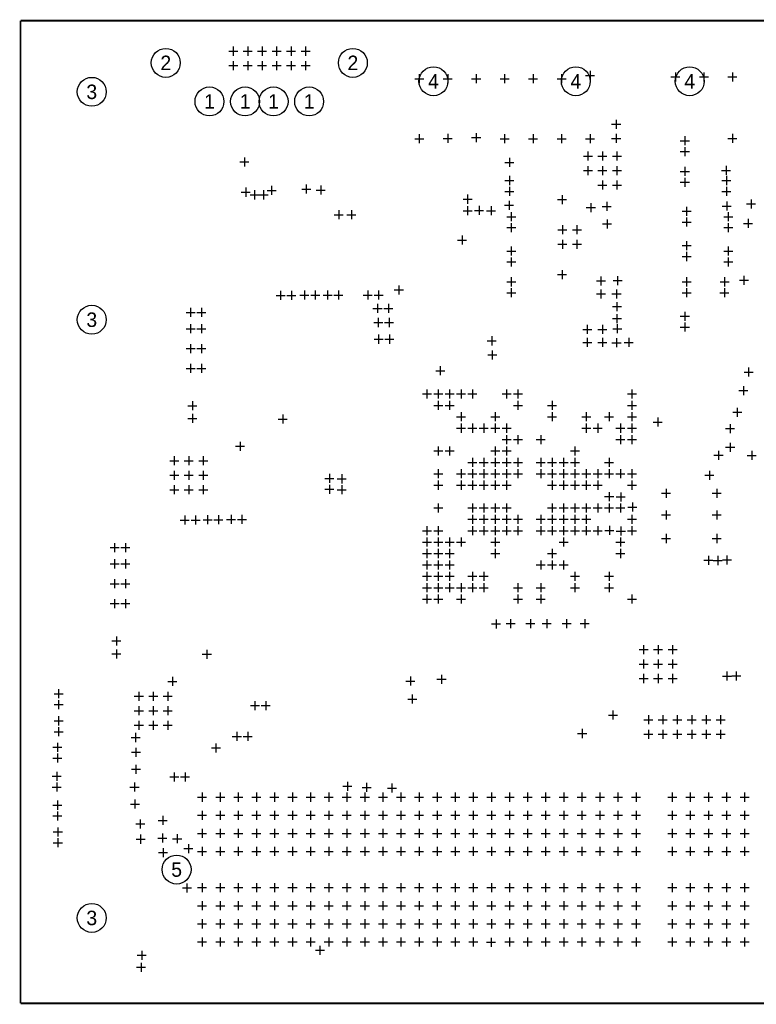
# Model space of a CAD drawing. Extents: x 0 to 258, y -1 to 175.
# Tile 1 of 3: x 0 to 52, y 0 to 69. Entities that reach past the tile are written whole.
import ezdxf
from ezdxf.enums import TextEntityAlignment as Align

# ---------------------------------------------------------------- set-up
doc = ezdxf.new("R2010")
doc.units = 0
doc.layers.add('BG_OUTLINE', color=254, linetype='CONTINUOUS')
doc.layers.add('MA_NCLEGEND-1-8', color=7, linetype='CONTINUOUS')

# ---------------------------------------------------------------- blocks, each defined once
blk = doc.blocks.new('FIGURE_CROSS')
for points in [[(-0.5, 0), (0.5, 0)], [(0, 0.5), (0, -0.5)]]:
    blk.add_lwpolyline(points)
blk = doc.blocks.new('FIGURE_CIRCLE')
blk.add_circle((0, 0), 0.5)

msp = doc.modelspace()

# ---------------------------------------------------------------- linework, layer by layer
at = {"layer": 'BG_OUTLINE', "const_width": 0.127}
for points in [[(0, 69.000116), (0, 0)], [(96.999806, 69.000116), (0, 69.000116)], [(0, 0), (96.999806, 0)]]:
    msp.add_lwpolyline(points, dxfattribs=at)

# ---------------------------------------------------------------- block references
at = {"layer": 'MA_NCLEGEND-1-8'}
for name, p, xscale, yscale in [('FIGURE_CROSS', (14.9352, 66.8528), 0.635, 0.635), ('FIGURE_CROSS', (15.9512, 66.8528), 0.635, 0.635), ('FIGURE_CROSS', (16.9672, 66.8528), 0.635, 0.635), ('FIGURE_CROSS', (17.9832, 66.8528), 0.635, 0.635), ('FIGURE_CROSS', (18.9992, 66.8528), 0.635, 0.635), ('FIGURE_CROSS', (20.0152, 66.8528), 0.635, 0.635), ('FIGURE_CIRCLE', (10.199116, 66.032126), 2.032, 2.032), ('FIGURE_CIRCLE', (23.339044, 66.032126), 2.032, 2.032), ('FIGURE_CROSS', (14.9352, 65.8368), 0.635, 0.635), ('FIGURE_CROSS', (15.9512, 65.8368), 0.635, 0.635), ('FIGURE_CROSS', (16.9672, 65.8368), 0.635, 0.635), ('FIGURE_CROSS', (17.9832, 65.8368), 0.635, 0.635), ('FIGURE_CROSS', (18.9992, 65.8368), 0.635, 0.635), ('FIGURE_CROSS', (20.0152, 65.8368), 0.635, 0.635), ('FIGURE_CIRCLE', (28.999942, 64.737996), 2.032, 2.032), ('FIGURE_CIRCLE', (38.999922, 64.737996), 2.032, 2.032), ('FIGURE_CIRCLE', (46.999906, 64.737996), 2.032, 2.032), ('FIGURE_CIRCLE', (4.99999, 64.000126), 2.032, 2.032), ('FIGURE_CROSS', (27.999944, 64.9224), 0.635, 0.635), ('FIGURE_CROSS', (29.99994, 64.9224), 0.635, 0.635), ('FIGURE_CROSS', (31.999936, 64.9224), 0.635, 0.635), ('FIGURE_CROSS', (33.999932, 64.9224), 0.635, 0.635), ('FIGURE_CROSS', (35.999928, 64.9224), 0.635, 0.635), ('FIGURE_CROSS', (37.999924, 64.9224), 0.635, 0.635), ('FIGURE_CROSS', (39.99992, 65.151), 0.635, 0.635), ('FIGURE_CROSS', (45.999908, 65.0494), 0.635, 0.635), ('FIGURE_CROSS', (47.999904, 65.0494), 0.635, 0.635), ('FIGURE_CROSS', (49.9999, 65.0494), 0.635, 0.635), ('FIGURE_CIRCLE', (13.26896, 63.3222), 2.032, 2.032), ('FIGURE_CIRCLE', (15.769082, 63.3222), 2.032, 2.032), ('FIGURE_CIRCLE', (17.769078, 63.3222), 2.032, 2.032), ('FIGURE_CIRCLE', (20.2692, 63.3222), 2.032, 2.032), ('FIGURE_CROSS', (41.8338, 61.722), 0.635, 0.635), ('FIGURE_CROSS', (27.999944, 60.706), 0.635, 0.635), ('FIGURE_CROSS', (29.99994, 60.7314), 0.635, 0.635), ('FIGURE_CROSS', (31.999936, 60.7822), 0.635, 0.635), ('FIGURE_CROSS', (33.999932, 60.706), 0.635, 0.635), ('FIGURE_CROSS', (35.999928, 60.706), 0.635, 0.635), ('FIGURE_CROSS', (37.999924, 60.706), 0.635, 0.635), ('FIGURE_CROSS', (39.99992, 60.706), 0.635, 0.635), ('FIGURE_CROSS', (41.8338, 60.7314), 0.635, 0.635), ('FIGURE_CROSS', (46.658276, 60.5663), 0.635, 0.635), ('FIGURE_CROSS', (49.9999, 60.7314), 0.635, 0.635), ('FIGURE_CROSS', (39.8526, 59.4868), 0.635, 0.635), ('FIGURE_CROSS', (40.8686, 59.4868), 0.635, 0.635), ('FIGURE_CROSS', (41.8846, 59.4868), 0.635, 0.635), ('FIGURE_CROSS', (46.658276, 59.8043), 0.635, 0.635), ('FIGURE_CROSS', (15.7226, 59.0804), 0.635, 0.635), ('FIGURE_CROSS', (34.339276, 59.0423), 0.635, 0.635), ('FIGURE_CROSS', (39.8526, 58.4708), 0.635, 0.635), ('FIGURE_CROSS', (40.8686, 58.4708), 0.635, 0.635), ('FIGURE_CROSS', (41.8846, 58.4708), 0.635, 0.635), ('FIGURE_CROSS', (49.553876, 58.4835), 0.635, 0.635), ('FIGURE_CROSS', (34.339276, 57.7723), 0.635, 0.635), ('FIGURE_CROSS', (46.658276, 58.4073), 0.635, 0.635), ('FIGURE_CROSS', (49.579276, 57.7723), 0.635, 0.635), ('FIGURE_CROSS', (17.6276, 57.0738), 0.635, 0.635), ('FIGURE_CROSS', (20.066, 57.1754), 0.635, 0.635), ('FIGURE_CROSS', (21.082, 57.0992), 0.635, 0.635), ('FIGURE_CROSS', (40.8686, 57.4548), 0.635, 0.635), ('FIGURE_CROSS', (41.8846, 57.4548), 0.635, 0.635), ('FIGURE_CROSS', (46.658276, 57.6453), 0.635, 0.635), ('FIGURE_CROSS', (15.816834, 56.956198), 0.635, 0.635), ('FIGURE_CROSS', (16.4338, 56.769), 0.635, 0.635), ('FIGURE_CROSS', (17.0688, 56.769), 0.635, 0.635), ('FIGURE_CROSS', (31.3944, 56.4642), 0.635, 0.635), ('FIGURE_CROSS', (34.339276, 57.0103), 0.635, 0.635), ('FIGURE_CROSS', (38.031674, 56.431942), 0.635, 0.635), ('FIGURE_CROSS', (49.579276, 57.0103), 0.635, 0.635), ('FIGURE_CROSS', (32.2072, 55.6768), 0.635, 0.635), ('FIGURE_CROSS', (34.3154, 56.0324), 0.635, 0.635), ('FIGURE_CROSS', (40.054276, 55.8673), 0.635, 0.635), ('FIGURE_CROSS', (41.1734, 55.9562), 0.635, 0.635), ('FIGURE_CROSS', (49.6062, 55.9816), 0.635, 0.635), ('FIGURE_CROSS', (51.308, 56.134), 0.635, 0.635), ('FIGURE_CROSS', (22.352, 55.372), 0.635, 0.635), ('FIGURE_CROSS', (23.241, 55.372), 0.635, 0.635), ('FIGURE_CROSS', (31.3944, 55.6514), 0.635, 0.635), ('FIGURE_CROSS', (33.0454, 55.6514), 0.635, 0.635), ('FIGURE_CROSS', (34.466276, 55.2323), 0.635, 0.635), ('FIGURE_CROSS', (46.785276, 55.6133), 0.635, 0.635), ('FIGURE_CROSS', (49.706276, 55.2323), 0.635, 0.635), ('FIGURE_CROSS', (34.466276, 54.4703), 0.635, 0.635), ('FIGURE_CROSS', (38.059614, 54.31536), 0.635, 0.635), ('FIGURE_CROSS', (39.075614, 54.31536), 0.635, 0.635), ('FIGURE_CROSS', (41.197276, 54.7243), 0.635, 0.635), ('FIGURE_CROSS', (46.785276, 54.8513), 0.635, 0.635), ('FIGURE_CROSS', (49.706276, 54.4703), 0.635, 0.635), ('FIGURE_CROSS', (51.1048, 54.7624), 0.635, 0.635), ('FIGURE_CROSS', (31.0134, 53.594), 0.635, 0.635), ('FIGURE_CROSS', (38.059614, 53.29936), 0.635, 0.635), ('FIGURE_CROSS', (39.075614, 53.29936), 0.635, 0.635), ('FIGURE_CROSS', (46.785276, 53.2003), 0.635, 0.635), ('FIGURE_CROSS', (34.466276, 52.8193), 0.635, 0.635), ('FIGURE_CROSS', (46.785276, 52.4383), 0.635, 0.635), ('FIGURE_CROSS', (49.706276, 52.8193), 0.635, 0.635), ('FIGURE_CROSS', (34.466276, 52.0573), 0.635, 0.635), ('FIGURE_CROSS', (49.706276, 52.0573), 0.635, 0.635), ('FIGURE_CROSS', (38.031674, 51.1683), 0.635, 0.635), ('FIGURE_CROSS', (34.466276, 50.6603), 0.635, 0.635), ('FIGURE_CROSS', (40.767, 50.7238), 0.635, 0.635), ('FIGURE_CROSS', (41.9354, 50.7492), 0.635, 0.635), ('FIGURE_CROSS', (46.785276, 50.6603), 0.635, 0.635), ('FIGURE_CROSS', (49.452276, 50.6603), 0.635, 0.635), ('FIGURE_CROSS', (50.813716, 50.7746), 0.635, 0.635), ('FIGURE_CROSS', (18.2626, 49.7078), 0.635, 0.635), ('FIGURE_CROSS', (19.0246, 49.7078), 0.635, 0.635), ('FIGURE_CROSS', (19.939, 49.7332), 0.635, 0.635), ('FIGURE_CROSS', (20.701, 49.7332), 0.635, 0.635), ('FIGURE_CROSS', (21.5646, 49.7332), 0.635, 0.635), ('FIGURE_CROSS', (22.3266, 49.7332), 0.635, 0.635), ('FIGURE_CROSS', (24.384, 49.7332), 0.635, 0.635), ('FIGURE_CROSS', (25.146, 49.7332), 0.635, 0.635), ('FIGURE_CROSS', (26.5684, 50.0888), 0.635, 0.635), ('FIGURE_CROSS', (34.466276, 49.8983), 0.635, 0.635), ('FIGURE_CROSS', (40.767, 49.8094), 0.635, 0.635), ('FIGURE_CROSS', (41.8592, 49.8094), 0.635, 0.635), ('FIGURE_CROSS', (46.785276, 49.8983), 0.635, 0.635), ('FIGURE_CROSS', (49.442116, 49.8983), 0.635, 0.635), ('FIGURE_CROSS', (25.0698, 48.7934), 0.635, 0.635), ('FIGURE_CROSS', (25.8318, 48.7934), 0.635, 0.635), ('FIGURE_CROSS', (41.8846, 48.9204), 0.635, 0.635), ('FIGURE_CIRCLE', (4.99999, 47.999904), 2.032, 2.032), ('FIGURE_CROSS', (11.938, 48.514), 0.635, 0.635), ('FIGURE_CROSS', (12.7, 48.514), 0.635, 0.635), ('FIGURE_CROSS', (41.8846, 48.0822), 0.635, 0.635), ('FIGURE_CROSS', (46.658276, 48.2473), 0.635, 0.635), ('FIGURE_CROSS', (25.1206, 47.8028), 0.635, 0.635), ('FIGURE_CROSS', (25.8826, 47.8028), 0.635, 0.635), ('FIGURE_CROSS', (46.658276, 47.4853), 0.635, 0.635), ('FIGURE_CROSS', (11.938, 47.371), 0.635, 0.635), ('FIGURE_CROSS', (12.7, 47.371), 0.635, 0.635), ('FIGURE_CROSS', (39.8018, 47.3202), 0.635, 0.635), ('FIGURE_CROSS', (40.8686, 47.3202), 0.635, 0.635), ('FIGURE_CROSS', (41.91, 47.371), 0.635, 0.635), ('FIGURE_CROSS', (25.146, 46.6344), 0.635, 0.635), ('FIGURE_CROSS', (25.908, 46.6344), 0.635, 0.635), ('FIGURE_CROSS', (33.0962, 46.516036), 0.635, 0.635), ('FIGURE_CROSS', (39.8018, 46.4058), 0.635, 0.635), ('FIGURE_CROSS', (40.8686, 46.4058), 0.635, 0.635), ('FIGURE_CROSS', (41.8592, 46.3804), 0.635, 0.635), ('FIGURE_CROSS', (42.7228, 46.4058), 0.635, 0.635), ('FIGURE_CROSS', (11.938, 45.974), 0.635, 0.635), ('FIGURE_CROSS', (12.7, 45.974), 0.635, 0.635), ('FIGURE_CROSS', (33.12922, 45.52442), 0.635, 0.635), ('FIGURE_CROSS', (11.938, 44.577), 0.635, 0.635), ('FIGURE_CROSS', (12.7, 44.577), 0.635, 0.635), ('FIGURE_CROSS', (29.480764, 44.415964), 0.635, 0.635), ('FIGURE_CROSS', (51.13401, 44.32681), 0.635, 0.635), ('FIGURE_CROSS', (28.537662, 42.785538), 0.635, 0.635), ('FIGURE_CROSS', (29.337762, 42.785538), 0.635, 0.635), ('FIGURE_CROSS', (30.138116, 42.785284), 0.635, 0.635), ('FIGURE_CROSS', (30.937962, 42.785284), 0.635, 0.635), ('FIGURE_CROSS', (31.738062, 42.785284), 0.635, 0.635), ('FIGURE_CROSS', (34.138108, 42.785284), 0.635, 0.635), ('FIGURE_CROSS', (34.937954, 42.785284), 0.635, 0.635), ('FIGURE_CROSS', (42.937938, 42.785538), 0.635, 0.635), ('FIGURE_CROSS', (50.7746, 43.0276), 0.635, 0.635), ('FIGURE_CROSS', (12.065, 41.9608), 0.635, 0.635), ('FIGURE_CROSS', (29.337762, 41.985438), 0.635, 0.635), ('FIGURE_CROSS', (30.138116, 41.985184), 0.635, 0.635), ('FIGURE_CROSS', (34.937954, 41.985184), 0.635, 0.635), ('FIGURE_CROSS', (37.337492, 41.985184), 0.635, 0.635), ('FIGURE_CROSS', (42.937938, 41.985438), 0.635, 0.635), ('FIGURE_CROSS', (30.937962, 41.185084), 0.635, 0.635), ('FIGURE_CROSS', (33.338008, 41.185084), 0.635, 0.635), ('FIGURE_CROSS', (37.337492, 41.185084), 0.635, 0.635), ('FIGURE_CROSS', (39.737538, 41.185084), 0.635, 0.635), ('FIGURE_CROSS', (41.337484, 41.185084), 0.635, 0.635), ('FIGURE_CROSS', (42.937684, 41.185084), 0.635, 0.635), ('FIGURE_CROSS', (50.3428, 41.5036), 0.635, 0.635), ('FIGURE_CROSS', (12.065, 41.0718), 0.635, 0.635), ('FIGURE_CROSS', (18.415, 41.021), 0.635, 0.635), ('FIGURE_CROSS', (44.7548, 40.8178), 0.635, 0.635), ('FIGURE_CROSS', (30.937962, 40.385238), 0.635, 0.635), ('FIGURE_CROSS', (31.738062, 40.385238), 0.635, 0.635), ('FIGURE_CROSS', (32.537908, 40.385238), 0.635, 0.635), ('FIGURE_CROSS', (33.338008, 40.385238), 0.635, 0.635), ('FIGURE_CROSS', (34.138108, 40.385238), 0.635, 0.635), ('FIGURE_CROSS', (39.737538, 40.385238), 0.635, 0.635), ('FIGURE_CROSS', (40.537638, 40.385238), 0.635, 0.635), ('FIGURE_CROSS', (42.137584, 40.385238), 0.635, 0.635), ('FIGURE_CROSS', (42.937684, 40.385238), 0.635, 0.635), ('FIGURE_CROSS', (49.8348, 40.3606), 0.635, 0.635), ('FIGURE_CROSS', (15.4178, 39.116), 0.635, 0.635), ('FIGURE_CROSS', (34.138108, 39.585138), 0.635, 0.635), ('FIGURE_CROSS', (34.937954, 39.585138), 0.635, 0.635), ('FIGURE_CROSS', (36.537646, 39.585138), 0.635, 0.635), ('FIGURE_CROSS', (42.137584, 39.585138), 0.635, 0.635), ('FIGURE_CROSS', (42.937684, 39.585138), 0.635, 0.635), ('FIGURE_CROSS', (29.338016, 38.785292), 0.635, 0.635), ('FIGURE_CROSS', (30.138116, 38.785292), 0.635, 0.635), ('FIGURE_CROSS', (33.338008, 38.785292), 0.635, 0.635), ('FIGURE_CROSS', (34.138108, 38.785292), 0.635, 0.635), ('FIGURE_CROSS', (38.937692, 38.785292), 0.635, 0.635), ('FIGURE_CROSS', (49.022, 38.481), 0.635, 0.635), ('FIGURE_CROSS', (49.84242, 39.04742), 0.635, 0.635), ('FIGURE_CROSS', (51.3588, 38.47719), 0.635, 0.635), ('FIGURE_CROSS', (10.795, 38.1), 0.635, 0.635), ('FIGURE_CROSS', (11.811, 38.1), 0.635, 0.635), ('FIGURE_CROSS', (12.827, 38.1), 0.635, 0.635), ('FIGURE_CROSS', (31.738062, 37.985192), 0.635, 0.635), ('FIGURE_CROSS', (32.537908, 37.985192), 0.635, 0.635), ('FIGURE_CROSS', (33.337754, 37.985446), 0.635, 0.635), ('FIGURE_CROSS', (34.138108, 37.985192), 0.635, 0.635), ('FIGURE_CROSS', (34.937954, 37.985192), 0.635, 0.635), ('FIGURE_CROSS', (36.537646, 37.985192), 0.635, 0.635), ('FIGURE_CROSS', (37.337492, 37.985192), 0.635, 0.635), ('FIGURE_CROSS', (38.137846, 37.985446), 0.635, 0.635), ('FIGURE_CROSS', (38.937692, 37.985192), 0.635, 0.635), ('FIGURE_CROSS', (41.337484, 37.985192), 0.635, 0.635), ('FIGURE_CROSS', (10.795, 37.084), 0.635, 0.635), ('FIGURE_CROSS', (11.811, 37.084), 0.635, 0.635), ('FIGURE_CROSS', (12.827, 37.084), 0.635, 0.635), ('FIGURE_CROSS', (29.338016, 37.185092), 0.635, 0.635), ('FIGURE_CROSS', (30.937962, 37.185092), 0.635, 0.635), ('FIGURE_CROSS', (31.738062, 37.185092), 0.635, 0.635), ('FIGURE_CROSS', (32.537908, 37.185092), 0.635, 0.635), ('FIGURE_CROSS', (33.338008, 37.185092), 0.635, 0.635), ('FIGURE_CROSS', (34.138108, 37.185092), 0.635, 0.635), ('FIGURE_CROSS', (34.937954, 37.185092), 0.635, 0.635), ('FIGURE_CROSS', (36.537646, 37.185092), 0.635, 0.635), ('FIGURE_CROSS', (37.337492, 37.185092), 0.635, 0.635), ('FIGURE_CROSS', (38.137592, 37.185092), 0.635, 0.635), ('FIGURE_CROSS', (38.937692, 37.185092), 0.635, 0.635), ('FIGURE_CROSS', (39.737538, 37.185092), 0.635, 0.635), ('FIGURE_CROSS', (40.537638, 37.185092), 0.635, 0.635), ('FIGURE_CROSS', (41.337484, 37.185092), 0.635, 0.635), ('FIGURE_CROSS', (42.137584, 37.185092), 0.635, 0.635), ('FIGURE_CROSS', (42.937684, 37.185092), 0.635, 0.635), ('FIGURE_CROSS', (48.387, 37.084), 0.635, 0.635), ('FIGURE_CROSS', (21.6916, 36.8554), 0.635, 0.635), ('FIGURE_CROSS', (22.5552, 36.83), 0.635, 0.635), ('FIGURE_CROSS', (29.338016, 36.385246), 0.635, 0.635), ('FIGURE_CROSS', (30.937962, 36.385246), 0.635, 0.635), ('FIGURE_CROSS', (31.738062, 36.385246), 0.635, 0.635), ('FIGURE_CROSS', (32.537908, 36.385246), 0.635, 0.635), ('FIGURE_CROSS', (33.338008, 36.385246), 0.635, 0.635), ('FIGURE_CROSS', (34.138108, 36.385246), 0.635, 0.635), ('FIGURE_CROSS', (37.337492, 36.385246), 0.635, 0.635), ('FIGURE_CROSS', (38.137592, 36.385246), 0.635, 0.635), ('FIGURE_CROSS', (38.937692, 36.385246), 0.635, 0.635), ('FIGURE_CROSS', (39.737538, 36.385246), 0.635, 0.635), ('FIGURE_CROSS', (40.537638, 36.385246), 0.635, 0.635), ('FIGURE_CROSS', (42.937684, 36.385246), 0.635, 0.635), ('FIGURE_CROSS', (10.795, 36.068), 0.635, 0.635), ('FIGURE_CROSS', (11.811, 36.068), 0.635, 0.635), ('FIGURE_CROSS', (12.827, 36.068), 0.635, 0.635), ('FIGURE_CROSS', (21.6916, 36.0934), 0.635, 0.635), ('FIGURE_CROSS', (22.5552, 36.068), 0.635, 0.635), ('FIGURE_CROSS', (45.339, 35.814), 0.635, 0.635), ('FIGURE_CROSS', (48.895, 35.814), 0.635, 0.635), ('FIGURE_CROSS', (41.344342, 35.578796), 0.635, 0.635), ('FIGURE_CROSS', (42.160698, 35.56254), 0.635, 0.635), ('FIGURE_CROSS', (29.338016, 34.785554), 0.635, 0.635), ('FIGURE_CROSS', (31.738062, 34.785554), 0.635, 0.635), ('FIGURE_CROSS', (32.537908, 34.785554), 0.635, 0.635), ('FIGURE_CROSS', (33.338008, 34.785554), 0.635, 0.635), ('FIGURE_CROSS', (34.138108, 34.785554), 0.635, 0.635), ('FIGURE_CROSS', (37.337492, 34.785554), 0.635, 0.635), ('FIGURE_CROSS', (38.137592, 34.785554), 0.635, 0.635), ('FIGURE_CROSS', (38.937692, 34.785554), 0.635, 0.635), ('FIGURE_CROSS', (39.737538, 34.785554), 0.635, 0.635), ('FIGURE_CROSS', (40.537638, 34.785554), 0.635, 0.635), ('FIGURE_CROSS', (41.337484, 34.785554), 0.635, 0.635), ('FIGURE_CROSS', (42.137584, 34.785554), 0.635, 0.635), ('FIGURE_CROSS', (42.9768, 34.8488), 0.635, 0.635), ('FIGURE_CROSS', (45.339, 34.29), 0.635, 0.635), ('FIGURE_CROSS', (48.895, 34.29), 0.635, 0.635), ('FIGURE_CROSS', (11.5316, 33.9344), 0.635, 0.635), ('FIGURE_CROSS', (12.2936, 33.9344), 0.635, 0.635), ('FIGURE_CROSS', (13.1318, 33.9598), 0.635, 0.635), ('FIGURE_CROSS', (13.8938, 33.9598), 0.635, 0.635), ('FIGURE_CROSS', (14.7828, 33.9852), 0.635, 0.635), ('FIGURE_CROSS', (15.5448, 33.9852), 0.635, 0.635), ('FIGURE_CROSS', (31.738062, 33.985708), 0.635, 0.635), ('FIGURE_CROSS', (32.537908, 33.985708), 0.635, 0.635), ('FIGURE_CROSS', (33.338008, 33.985708), 0.635, 0.635), ('FIGURE_CROSS', (34.138108, 33.985708), 0.635, 0.635), ('FIGURE_CROSS', (34.937954, 33.985708), 0.635, 0.635), ('FIGURE_CROSS', (36.537646, 33.985708), 0.635, 0.635), ('FIGURE_CROSS', (37.337492, 33.985708), 0.635, 0.635), ('FIGURE_CROSS', (38.137592, 33.985708), 0.635, 0.635), ('FIGURE_CROSS', (38.937692, 33.985708), 0.635, 0.635), ('FIGURE_CROSS', (39.737538, 33.985708), 0.635, 0.635), ('FIGURE_CROSS', (42.937684, 33.985708), 0.635, 0.635), ('FIGURE_CROSS', (28.537662, 33.185354), 0.635, 0.635), ('FIGURE_CROSS', (29.337762, 33.185354), 0.635, 0.635), ('FIGURE_CROSS', (31.738062, 33.185608), 0.635, 0.635), ('FIGURE_CROSS', (32.537908, 33.185608), 0.635, 0.635), ('FIGURE_CROSS', (33.337754, 33.185354), 0.635, 0.635), ('FIGURE_CROSS', (34.138108, 33.185608), 0.635, 0.635), ('FIGURE_CROSS', (34.937954, 33.185608), 0.635, 0.635), ('FIGURE_CROSS', (36.537646, 33.185608), 0.635, 0.635), ('FIGURE_CROSS', (37.337492, 33.185608), 0.635, 0.635), ('FIGURE_CROSS', (38.137846, 33.185354), 0.635, 0.635), ('FIGURE_CROSS', (38.937692, 33.185608), 0.635, 0.635), ('FIGURE_CROSS', (39.737538, 33.185608), 0.635, 0.635), ('FIGURE_CROSS', (40.537638, 33.185608), 0.635, 0.635), ('FIGURE_CROSS', (41.363392, 33.211008), 0.635, 0.635), ('FIGURE_CROSS', (42.164, 33.159192), 0.635, 0.635), ('FIGURE_CROSS', (42.937938, 33.185354), 0.635, 0.635), ('FIGURE_CROSS', (28.537916, 32.385508), 0.635, 0.635), ('FIGURE_CROSS', (29.338016, 32.385508), 0.635, 0.635), ('FIGURE_CROSS', (30.138116, 32.385508), 0.635, 0.635), ('FIGURE_CROSS', (30.937962, 32.385508), 0.635, 0.635), ('FIGURE_CROSS', (33.338008, 32.385508), 0.635, 0.635), ('FIGURE_CROSS', (38.137592, 32.385508), 0.635, 0.635), ('FIGURE_CROSS', (42.137584, 32.385508), 0.635, 0.635), ('FIGURE_CROSS', (45.339, 32.639), 0.635, 0.635), ('FIGURE_CROSS', (48.895, 32.639), 0.635, 0.635), ('FIGURE_CROSS', (6.604, 32.004), 0.635, 0.635), ('FIGURE_CROSS', (7.366, 32.004), 0.635, 0.635), ('FIGURE_CROSS', (28.537916, 31.585662), 0.635, 0.635), ('FIGURE_CROSS', (29.338016, 31.585662), 0.635, 0.635), ('FIGURE_CROSS', (30.138116, 31.585662), 0.635, 0.635), ('FIGURE_CROSS', (33.338008, 31.585662), 0.635, 0.635), ('FIGURE_CROSS', (37.337492, 31.585662), 0.635, 0.635), ('FIGURE_CROSS', (42.137584, 31.585662), 0.635, 0.635), ('FIGURE_CROSS', (6.604, 30.861), 0.635, 0.635), ('FIGURE_CROSS', (7.366, 30.861), 0.635, 0.635), ('FIGURE_CROSS', (48.316388, 31.115), 0.635, 0.635), ('FIGURE_CROSS', (48.965612, 31.095188), 0.635, 0.635), ('FIGURE_CROSS', (49.615598, 31.131002), 0.635, 0.635), ('FIGURE_CROSS', (28.537916, 30.785562), 0.635, 0.635), ('FIGURE_CROSS', (29.338016, 30.785562), 0.635, 0.635), ('FIGURE_CROSS', (30.138116, 30.785562), 0.635, 0.635), ('FIGURE_CROSS', (36.537646, 30.785562), 0.635, 0.635), ('FIGURE_CROSS', (37.337492, 30.785562), 0.635, 0.635), ('FIGURE_CROSS', (38.137592, 30.785562), 0.635, 0.635), ('FIGURE_CROSS', (6.604, 29.464), 0.635, 0.635), ('FIGURE_CROSS', (7.366, 29.464), 0.635, 0.635), ('FIGURE_CROSS', (28.537916, 29.985716), 0.635, 0.635), ('FIGURE_CROSS', (29.338016, 29.985716), 0.635, 0.635), ('FIGURE_CROSS', (30.138116, 29.985716), 0.635, 0.635), ('FIGURE_CROSS', (31.738062, 29.985716), 0.635, 0.635), ('FIGURE_CROSS', (32.537908, 29.985716), 0.635, 0.635), ('FIGURE_CROSS', (38.937692, 29.985716), 0.635, 0.635), ('FIGURE_CROSS', (41.337484, 29.985716), 0.635, 0.635), ('FIGURE_CROSS', (28.537662, 29.185362), 0.635, 0.635), ('FIGURE_CROSS', (29.337762, 29.185362), 0.635, 0.635), ('FIGURE_CROSS', (30.138116, 29.185616), 0.635, 0.635), ('FIGURE_CROSS', (30.937962, 29.185616), 0.635, 0.635), ('FIGURE_CROSS', (31.738062, 29.185616), 0.635, 0.635), ('FIGURE_CROSS', (32.537908, 29.185616), 0.635, 0.635), ('FIGURE_CROSS', (34.937954, 29.185616), 0.635, 0.635), ('FIGURE_CROSS', (36.537646, 29.185616), 0.635, 0.635), ('FIGURE_CROSS', (38.937692, 29.185616), 0.635, 0.635), ('FIGURE_CROSS', (41.337484, 29.185616), 0.635, 0.635), ('FIGURE_CROSS', (6.604, 28.067), 0.635, 0.635), ('FIGURE_CROSS', (7.366, 28.067), 0.635, 0.635), ('FIGURE_CROSS', (28.537662, 28.385262), 0.635, 0.635), ('FIGURE_CROSS', (29.337762, 28.385262), 0.635, 0.635), ('FIGURE_CROSS', (30.937962, 28.385516), 0.635, 0.635), ('FIGURE_CROSS', (34.937954, 28.385516), 0.635, 0.635), ('FIGURE_CROSS', (36.537646, 28.385516), 0.635, 0.635), ('FIGURE_CROSS', (42.937938, 28.385262), 0.635, 0.635), ('FIGURE_CROSS', (33.401, 26.6446), 0.635, 0.635), ('FIGURE_CROSS', (34.417, 26.67), 0.635, 0.635), ('FIGURE_CROSS', (35.814, 26.67), 0.635, 0.635), ('FIGURE_CROSS', (36.957, 26.67), 0.635, 0.635), ('FIGURE_CROSS', (38.354, 26.67), 0.635, 0.635), ('FIGURE_CROSS', (39.624, 26.67), 0.635, 0.635), ('FIGURE_CROSS', (6.731, 25.4508), 0.635, 0.635), ('FIGURE_CROSS', (43.7642, 24.8412), 0.635, 0.635), ('FIGURE_CROSS', (44.7802, 24.8412), 0.635, 0.635), ('FIGURE_CROSS', (45.7962, 24.8412), 0.635, 0.635), ('FIGURE_CROSS', (6.731, 24.5364), 0.635, 0.635), ('FIGURE_CROSS', (13.081, 24.511), 0.635, 0.635), ('FIGURE_CROSS', (43.7642, 23.8252), 0.635, 0.635), ('FIGURE_CROSS', (44.7802, 23.8252), 0.635, 0.635), ('FIGURE_CROSS', (45.7962, 23.8252), 0.635, 0.635), ('FIGURE_CROSS', (10.668, 22.606), 0.635, 0.635), ('FIGURE_CROSS', (27.3812, 22.6314), 0.635, 0.635), ('FIGURE_CROSS', (29.5656, 22.7584), 0.635, 0.635), ('FIGURE_CROSS', (43.7642, 22.8092), 0.635, 0.635), ('FIGURE_CROSS', (44.7802, 22.8092), 0.635, 0.635), ('FIGURE_CROSS', (45.7962, 22.8092), 0.635, 0.635), ('FIGURE_CROSS', (49.615598, 22.977602), 0.635, 0.635), ('FIGURE_CROSS', (50.266092, 22.987508), 0.635, 0.635), ('FIGURE_CROSS', (2.667, 21.7424), 0.635, 0.635), ('FIGURE_CROSS', (8.3058, 21.5646), 0.635, 0.635), ('FIGURE_CROSS', (9.3218, 21.5646), 0.635, 0.635), ('FIGURE_CROSS', (10.3378, 21.5646), 0.635, 0.635), ('FIGURE_CROSS', (27.5082, 21.3614), 0.635, 0.635), ('FIGURE_CROSS', (2.667, 20.9804), 0.635, 0.635), ('FIGURE_CROSS', (8.3058, 20.5486), 0.635, 0.635), ('FIGURE_CROSS', (9.3218, 20.5486), 0.635, 0.635), ('FIGURE_CROSS', (10.3378, 20.5486), 0.635, 0.635), ('FIGURE_CROSS', (16.4592, 20.9042), 0.635, 0.635), ('FIGURE_CROSS', (17.2212, 20.9042), 0.635, 0.635), ('FIGURE_CROSS', (2.667, 19.8374), 0.635, 0.635), ('FIGURE_CROSS', (41.6052, 20.2438), 0.635, 0.635), ('FIGURE_CROSS', (44.0944, 19.9136), 0.635, 0.635), ('FIGURE_CROSS', (45.1104, 19.9136), 0.635, 0.635), ('FIGURE_CROSS', (46.1264, 19.9136), 0.635, 0.635), ('FIGURE_CROSS', (47.1424, 19.9136), 0.635, 0.635), ('FIGURE_CROSS', (48.1584, 19.9136), 0.635, 0.635), ('FIGURE_CROSS', (49.1744, 19.9136), 0.635, 0.635), ('FIGURE_CROSS', (2.667, 19.0754), 0.635, 0.635), ('FIGURE_CROSS', (8.3058, 19.5326), 0.635, 0.635), ('FIGURE_CROSS', (9.3218, 19.5326), 0.635, 0.635), ('FIGURE_CROSS', (10.3378, 19.5326), 0.635, 0.635), ('FIGURE_CROSS', (8.0772, 18.669), 0.635, 0.635), ('FIGURE_CROSS', (15.1892, 18.7452), 0.635, 0.635), ('FIGURE_CROSS', (15.9512, 18.7452), 0.635, 0.635), ('FIGURE_CROSS', (39.4462, 18.9484), 0.635, 0.635), ('FIGURE_CROSS', (44.0944, 18.8976), 0.635, 0.635), ('FIGURE_CROSS', (45.1104, 18.8976), 0.635, 0.635), ('FIGURE_CROSS', (46.1264, 18.8976), 0.635, 0.635), ('FIGURE_CROSS', (47.1424, 18.8976), 0.635, 0.635), ('FIGURE_CROSS', (48.1584, 18.8976), 0.635, 0.635), ('FIGURE_CROSS', (49.1744, 18.8976), 0.635, 0.635), ('FIGURE_CROSS', (2.5908, 17.9832), 0.635, 0.635), ('FIGURE_CROSS', (13.716, 17.9324), 0.635, 0.635), ('FIGURE_CROSS', (2.5908, 17.2212), 0.635, 0.635), ('FIGURE_CROSS', (8.1026, 17.6276), 0.635, 0.635), ('FIGURE_CROSS', (8.1026, 16.4338), 0.635, 0.635), ('FIGURE_CROSS', (2.54, 15.9512), 0.635, 0.635), ('FIGURE_CROSS', (10.795, 15.9004), 0.635, 0.635), ('FIGURE_CROSS', (11.557, 15.9004), 0.635, 0.635), ('FIGURE_CROSS', (2.54, 15.1892), 0.635, 0.635), ('FIGURE_CROSS', (8.001, 15.1892), 0.635, 0.635), ('FIGURE_CROSS', (22.9616, 15.24), 0.635, 0.635), ('FIGURE_CROSS', (24.3078, 15.1638), 0.635, 0.635), ('FIGURE_CROSS', (26.086054, 15.113254), 0.635, 0.635), ('FIGURE_CROSS', (12.751054, 14.477746), 0.635, 0.635), ('FIGURE_CROSS', (14.021054, 14.477746), 0.635, 0.635), ('FIGURE_CROSS', (15.291054, 14.477746), 0.635, 0.635), ('FIGURE_CROSS', (16.561054, 14.477746), 0.635, 0.635), ('FIGURE_CROSS', (17.831054, 14.477746), 0.635, 0.635), ('FIGURE_CROSS', (19.101054, 14.477746), 0.635, 0.635), ('FIGURE_CROSS', (20.371054, 14.477746), 0.635, 0.635), ('FIGURE_CROSS', (21.641054, 14.477746), 0.635, 0.635), ('FIGURE_CROSS', (22.911054, 14.477746), 0.635, 0.635), ('FIGURE_CROSS', (24.181054, 14.477746), 0.635, 0.635), ('FIGURE_CROSS', (25.451054, 14.477746), 0.635, 0.635), ('FIGURE_CROSS', (26.721054, 14.477746), 0.635, 0.635), ('FIGURE_CROSS', (27.991054, 14.477746), 0.635, 0.635), ('FIGURE_CROSS', (29.261054, 14.477746), 0.635, 0.635), ('FIGURE_CROSS', (30.531054, 14.477746), 0.635, 0.635), ('FIGURE_CROSS', (31.801054, 14.477746), 0.635, 0.635), ('FIGURE_CROSS', (33.071054, 14.477746), 0.635, 0.635), ('FIGURE_CROSS', (34.341054, 14.477746), 0.635, 0.635), ('FIGURE_CROSS', (35.611054, 14.477746), 0.635, 0.635), ('FIGURE_CROSS', (36.881054, 14.477746), 0.635, 0.635), ('FIGURE_CROSS', (38.151054, 14.477746), 0.635, 0.635), ('FIGURE_CROSS', (39.421054, 14.477746), 0.635, 0.635), ('FIGURE_CROSS', (40.691054, 14.477746), 0.635, 0.635), ('FIGURE_CROSS', (41.961054, 14.477746), 0.635, 0.635), ('FIGURE_CROSS', (43.231054, 14.477746), 0.635, 0.635), ('FIGURE_CROSS', (45.771054, 14.477746), 0.635, 0.635), ('FIGURE_CROSS', (47.041054, 14.477746), 0.635, 0.635), ('FIGURE_CROSS', (48.311054, 14.477746), 0.635, 0.635), ('FIGURE_CROSS', (49.581054, 14.477746), 0.635, 0.635), ('FIGURE_CROSS', (50.851054, 14.477746), 0.635, 0.635), ('FIGURE_CROSS', (2.5908, 13.9192), 0.635, 0.635), ('FIGURE_CROSS', (8.0264, 13.9954), 0.635, 0.635), ('FIGURE_CROSS', (2.5908, 13.1572), 0.635, 0.635), ('FIGURE_CROSS', (9.9822, 12.8524), 0.635, 0.635), ('FIGURE_CROSS', (12.751054, 13.207746), 0.635, 0.635), ('FIGURE_CROSS', (14.021054, 13.207746), 0.635, 0.635), ('FIGURE_CROSS', (15.291054, 13.207746), 0.635, 0.635), ('FIGURE_CROSS', (16.561054, 13.207746), 0.635, 0.635), ('FIGURE_CROSS', (17.831054, 13.207746), 0.635, 0.635), ('FIGURE_CROSS', (19.101054, 13.207746), 0.635, 0.635), ('FIGURE_CROSS', (20.371054, 13.207746), 0.635, 0.635), ('FIGURE_CROSS', (21.641054, 13.207746), 0.635, 0.635), ('FIGURE_CROSS', (22.911054, 13.207746), 0.635, 0.635), ('FIGURE_CROSS', (24.181054, 13.207746), 0.635, 0.635), ('FIGURE_CROSS', (25.451054, 13.207746), 0.635, 0.635), ('FIGURE_CROSS', (26.721054, 13.207746), 0.635, 0.635), ('FIGURE_CROSS', (27.991054, 13.207746), 0.635, 0.635), ('FIGURE_CROSS', (29.261054, 13.207746), 0.635, 0.635), ('FIGURE_CROSS', (30.531054, 13.207746), 0.635, 0.635), ('FIGURE_CROSS', (31.801054, 13.207746), 0.635, 0.635), ('FIGURE_CROSS', (33.071054, 13.207746), 0.635, 0.635), ('FIGURE_CROSS', (34.341054, 13.207746), 0.635, 0.635), ('FIGURE_CROSS', (35.611054, 13.207746), 0.635, 0.635), ('FIGURE_CROSS', (36.881054, 13.207746), 0.635, 0.635), ('FIGURE_CROSS', (38.151054, 13.207746), 0.635, 0.635), ('FIGURE_CROSS', (39.421054, 13.207746), 0.635, 0.635), ('FIGURE_CROSS', (40.691054, 13.207746), 0.635, 0.635), ('FIGURE_CROSS', (41.961054, 13.207746), 0.635, 0.635), ('FIGURE_CROSS', (43.231054, 13.207746), 0.635, 0.635), ('FIGURE_CROSS', (45.771054, 13.207746), 0.635, 0.635), ('FIGURE_CROSS', (47.041054, 13.207746), 0.635, 0.635), ('FIGURE_CROSS', (48.311054, 13.207746), 0.635, 0.635), ('FIGURE_CROSS', (49.581054, 13.207746), 0.635, 0.635), ('FIGURE_CROSS', (50.851054, 13.207746), 0.635, 0.635), ('FIGURE_CROSS', (8.4074, 12.5984), 0.635, 0.635), ('FIGURE_CROSS', (2.6162, 12.0396), 0.635, 0.635), ('FIGURE_CROSS', (8.4328, 11.5316), 0.635, 0.635), ('FIGURE_CROSS', (9.9568, 11.6078), 0.635, 0.635), ('FIGURE_CROSS', (10.9982, 11.557), 0.635, 0.635), ('FIGURE_CROSS', (12.751054, 11.937746), 0.635, 0.635), ('FIGURE_CROSS', (14.021054, 11.937746), 0.635, 0.635), ('FIGURE_CROSS', (15.291054, 11.937746), 0.635, 0.635), ('FIGURE_CROSS', (16.561054, 11.937746), 0.635, 0.635), ('FIGURE_CROSS', (17.831054, 11.937746), 0.635, 0.635), ('FIGURE_CROSS', (19.101054, 11.937746), 0.635, 0.635), ('FIGURE_CROSS', (20.371054, 11.937746), 0.635, 0.635), ('FIGURE_CROSS', (21.641054, 11.937746), 0.635, 0.635), ('FIGURE_CROSS', (22.911054, 11.937746), 0.635, 0.635), ('FIGURE_CROSS', (24.181054, 11.937746), 0.635, 0.635), ('FIGURE_CROSS', (25.451054, 11.937746), 0.635, 0.635), ('FIGURE_CROSS', (26.721054, 11.937746), 0.635, 0.635), ('FIGURE_CROSS', (27.991054, 11.937746), 0.635, 0.635), ('FIGURE_CROSS', (29.261054, 11.937746), 0.635, 0.635), ('FIGURE_CROSS', (30.531054, 11.937746), 0.635, 0.635), ('FIGURE_CROSS', (31.801054, 11.937746), 0.635, 0.635), ('FIGURE_CROSS', (33.071054, 11.937746), 0.635, 0.635), ('FIGURE_CROSS', (34.341054, 11.937746), 0.635, 0.635), ('FIGURE_CROSS', (35.611054, 11.937746), 0.635, 0.635), ('FIGURE_CROSS', (36.881054, 11.937746), 0.635, 0.635), ('FIGURE_CROSS', (38.151054, 11.937746), 0.635, 0.635), ('FIGURE_CROSS', (39.421054, 11.937746), 0.635, 0.635), ('FIGURE_CROSS', (40.691054, 11.937746), 0.635, 0.635), ('FIGURE_CROSS', (41.961054, 11.937746), 0.635, 0.635), ('FIGURE_CROSS', (43.231054, 11.937746), 0.635, 0.635), ('FIGURE_CROSS', (45.771054, 11.937746), 0.635, 0.635), ('FIGURE_CROSS', (47.041054, 11.937746), 0.635, 0.635), ('FIGURE_CROSS', (48.311054, 11.937746), 0.635, 0.635), ('FIGURE_CROSS', (49.581054, 11.937746), 0.635, 0.635), ('FIGURE_CROSS', (50.851054, 11.937746), 0.635, 0.635), ('FIGURE_CROSS', (2.6162, 11.2776), 0.635, 0.635), ('FIGURE_CROSS', (11.7856, 10.8712), 0.635, 0.635), ('FIGURE_CROSS', (10.0076, 10.5918), 0.635, 0.635), ('FIGURE_CIRCLE', (10.961116, 9.397746), 2.032, 2.032), ('FIGURE_CROSS', (12.751054, 10.667746), 0.635, 0.635), ('FIGURE_CROSS', (14.021054, 10.667746), 0.635, 0.635), ('FIGURE_CROSS', (15.291054, 10.667746), 0.635, 0.635), ('FIGURE_CROSS', (16.561054, 10.667746), 0.635, 0.635), ('FIGURE_CROSS', (17.831054, 10.667746), 0.635, 0.635), ('FIGURE_CROSS', (19.101054, 10.667746), 0.635, 0.635), ('FIGURE_CROSS', (20.371054, 10.667746), 0.635, 0.635), ('FIGURE_CROSS', (21.641054, 10.667746), 0.635, 0.635), ('FIGURE_CROSS', (22.911054, 10.667746), 0.635, 0.635), ('FIGURE_CROSS', (24.181054, 10.667746), 0.635, 0.635), ('FIGURE_CROSS', (25.451054, 10.667746), 0.635, 0.635), ('FIGURE_CROSS', (26.721054, 10.667746), 0.635, 0.635), ('FIGURE_CROSS', (27.991054, 10.667746), 0.635, 0.635), ('FIGURE_CROSS', (29.261054, 10.667746), 0.635, 0.635), ('FIGURE_CROSS', (30.531054, 10.667746), 0.635, 0.635), ('FIGURE_CROSS', (31.801054, 10.667746), 0.635, 0.635), ('FIGURE_CROSS', (33.071054, 10.667746), 0.635, 0.635), ('FIGURE_CROSS', (34.341054, 10.667746), 0.635, 0.635), ('FIGURE_CROSS', (35.611054, 10.667746), 0.635, 0.635), ('FIGURE_CROSS', (36.881054, 10.667746), 0.635, 0.635), ('FIGURE_CROSS', (38.151054, 10.667746), 0.635, 0.635), ('FIGURE_CROSS', (39.421054, 10.667746), 0.635, 0.635), ('FIGURE_CROSS', (40.691054, 10.667746), 0.635, 0.635), ('FIGURE_CROSS', (41.961054, 10.667746), 0.635, 0.635), ('FIGURE_CROSS', (43.231054, 10.667746), 0.635, 0.635), ('FIGURE_CROSS', (45.771054, 10.667746), 0.635, 0.635), ('FIGURE_CROSS', (47.041054, 10.667746), 0.635, 0.635), ('FIGURE_CROSS', (48.311054, 10.667746), 0.635, 0.635), ('FIGURE_CROSS', (49.581054, 10.667746), 0.635, 0.635), ('FIGURE_CROSS', (50.851054, 10.667746), 0.635, 0.635), ('FIGURE_CROSS', (11.684, 8.1026), 0.635, 0.635), ('FIGURE_CROSS', (12.751054, 8.127746), 0.635, 0.635), ('FIGURE_CROSS', (14.021054, 8.127746), 0.635, 0.635), ('FIGURE_CROSS', (15.291054, 8.127746), 0.635, 0.635), ('FIGURE_CROSS', (16.561054, 8.127746), 0.635, 0.635), ('FIGURE_CROSS', (17.831054, 8.127746), 0.635, 0.635), ('FIGURE_CROSS', (19.101054, 8.127746), 0.635, 0.635), ('FIGURE_CROSS', (20.371054, 8.127746), 0.635, 0.635), ('FIGURE_CROSS', (21.641054, 8.127746), 0.635, 0.635), ('FIGURE_CROSS', (22.911054, 8.127746), 0.635, 0.635), ('FIGURE_CROSS', (24.181054, 8.127746), 0.635, 0.635), ('FIGURE_CROSS', (25.451054, 8.127746), 0.635, 0.635), ('FIGURE_CROSS', (26.721054, 8.127746), 0.635, 0.635), ('FIGURE_CROSS', (27.991054, 8.127746), 0.635, 0.635), ('FIGURE_CROSS', (29.261054, 8.127746), 0.635, 0.635), ('FIGURE_CROSS', (30.531054, 8.127746), 0.635, 0.635), ('FIGURE_CROSS', (31.801054, 8.127746), 0.635, 0.635), ('FIGURE_CROSS', (33.071054, 8.127746), 0.635, 0.635), ('FIGURE_CROSS', (34.341054, 8.127746), 0.635, 0.635), ('FIGURE_CROSS', (35.611054, 8.127746), 0.635, 0.635), ('FIGURE_CROSS', (36.881054, 8.127746), 0.635, 0.635), ('FIGURE_CROSS', (38.151054, 8.127746), 0.635, 0.635), ('FIGURE_CROSS', (39.421054, 8.127746), 0.635, 0.635), ('FIGURE_CROSS', (40.691054, 8.127746), 0.635, 0.635), ('FIGURE_CROSS', (41.961054, 8.127746), 0.635, 0.635), ('FIGURE_CROSS', (43.231054, 8.127746), 0.635, 0.635), ('FIGURE_CROSS', (45.771054, 8.127746), 0.635, 0.635), ('FIGURE_CROSS', (47.041054, 8.127746), 0.635, 0.635), ('FIGURE_CROSS', (48.311054, 8.127746), 0.635, 0.635), ('FIGURE_CROSS', (49.581054, 8.127746), 0.635, 0.635), ('FIGURE_CROSS', (50.851054, 8.127746), 0.635, 0.635), ('FIGURE_CIRCLE', (4.99999, 5.999988), 2.032, 2.032), ('FIGURE_CROSS', (12.751054, 6.857746), 0.635, 0.635), ('FIGURE_CROSS', (14.021054, 6.857746), 0.635, 0.635), ('FIGURE_CROSS', (15.291054, 6.857746), 0.635, 0.635), ('FIGURE_CROSS', (16.561054, 6.857746), 0.635, 0.635), ('FIGURE_CROSS', (17.831054, 6.857746), 0.635, 0.635), ('FIGURE_CROSS', (19.101054, 6.857746), 0.635, 0.635), ('FIGURE_CROSS', (20.371054, 6.857746), 0.635, 0.635), ('FIGURE_CROSS', (21.641054, 6.857746), 0.635, 0.635), ('FIGURE_CROSS', (22.911054, 6.857746), 0.635, 0.635), ('FIGURE_CROSS', (24.181054, 6.857746), 0.635, 0.635), ('FIGURE_CROSS', (25.451054, 6.857746), 0.635, 0.635), ('FIGURE_CROSS', (26.721054, 6.857746), 0.635, 0.635), ('FIGURE_CROSS', (27.991054, 6.857746), 0.635, 0.635), ('FIGURE_CROSS', (29.261054, 6.857746), 0.635, 0.635), ('FIGURE_CROSS', (30.531054, 6.857746), 0.635, 0.635), ('FIGURE_CROSS', (31.801054, 6.857746), 0.635, 0.635), ('FIGURE_CROSS', (33.071054, 6.857746), 0.635, 0.635), ('FIGURE_CROSS', (34.341054, 6.857746), 0.635, 0.635), ('FIGURE_CROSS', (35.611054, 6.857746), 0.635, 0.635), ('FIGURE_CROSS', (36.881054, 6.857746), 0.635, 0.635), ('FIGURE_CROSS', (38.151054, 6.857746), 0.635, 0.635), ('FIGURE_CROSS', (39.421054, 6.857746), 0.635, 0.635), ('FIGURE_CROSS', (40.691054, 6.857746), 0.635, 0.635), ('FIGURE_CROSS', (41.961054, 6.857746), 0.635, 0.635), ('FIGURE_CROSS', (43.231054, 6.857746), 0.635, 0.635), ('FIGURE_CROSS', (45.771054, 6.857746), 0.635, 0.635), ('FIGURE_CROSS', (47.041054, 6.857746), 0.635, 0.635), ('FIGURE_CROSS', (48.311054, 6.857746), 0.635, 0.635), ('FIGURE_CROSS', (49.581054, 6.857746), 0.635, 0.635), ('FIGURE_CROSS', (50.851054, 6.857746), 0.635, 0.635), ('FIGURE_CROSS', (12.751054, 5.587746), 0.635, 0.635), ('FIGURE_CROSS', (14.021054, 5.587746), 0.635, 0.635), ('FIGURE_CROSS', (15.291054, 5.587746), 0.635, 0.635), ('FIGURE_CROSS', (16.561054, 5.587746), 0.635, 0.635), ('FIGURE_CROSS', (17.831054, 5.587746), 0.635, 0.635), ('FIGURE_CROSS', (19.101054, 5.587746), 0.635, 0.635), ('FIGURE_CROSS', (20.371054, 5.587746), 0.635, 0.635), ('FIGURE_CROSS', (21.641054, 5.587746), 0.635, 0.635), ('FIGURE_CROSS', (22.911054, 5.587746), 0.635, 0.635), ('FIGURE_CROSS', (24.181054, 5.587746), 0.635, 0.635), ('FIGURE_CROSS', (25.451054, 5.587746), 0.635, 0.635), ('FIGURE_CROSS', (26.721054, 5.587746), 0.635, 0.635), ('FIGURE_CROSS', (27.991054, 5.587746), 0.635, 0.635), ('FIGURE_CROSS', (29.261054, 5.587746), 0.635, 0.635), ('FIGURE_CROSS', (30.531054, 5.587746), 0.635, 0.635), ('FIGURE_CROSS', (31.801054, 5.587746), 0.635, 0.635), ('FIGURE_CROSS', (33.071054, 5.587746), 0.635, 0.635), ('FIGURE_CROSS', (34.341054, 5.587746), 0.635, 0.635), ('FIGURE_CROSS', (35.611054, 5.587746), 0.635, 0.635), ('FIGURE_CROSS', (36.881054, 5.587746), 0.635, 0.635), ('FIGURE_CROSS', (38.151054, 5.587746), 0.635, 0.635), ('FIGURE_CROSS', (39.421054, 5.587746), 0.635, 0.635), ('FIGURE_CROSS', (40.691054, 5.587746), 0.635, 0.635), ('FIGURE_CROSS', (41.961054, 5.587746), 0.635, 0.635), ('FIGURE_CROSS', (43.231054, 5.587746), 0.635, 0.635), ('FIGURE_CROSS', (45.771054, 5.587746), 0.635, 0.635), ('FIGURE_CROSS', (47.041054, 5.587746), 0.635, 0.635), ('FIGURE_CROSS', (48.311054, 5.587746), 0.635, 0.635), ('FIGURE_CROSS', (49.581054, 5.587746), 0.635, 0.635), ('FIGURE_CROSS', (50.851054, 5.587746), 0.635, 0.635), ('FIGURE_CROSS', (12.751054, 4.317746), 0.635, 0.635), ('FIGURE_CROSS', (14.021054, 4.317746), 0.635, 0.635), ('FIGURE_CROSS', (15.291054, 4.317746), 0.635, 0.635), ('FIGURE_CROSS', (16.561054, 4.317746), 0.635, 0.635), ('FIGURE_CROSS', (17.831054, 4.317746), 0.635, 0.635), ('FIGURE_CROSS', (19.101054, 4.317746), 0.635, 0.635), ('FIGURE_CROSS', (20.371054, 4.317746), 0.635, 0.635), ('FIGURE_CROSS', (21.641054, 4.317746), 0.635, 0.635), ('FIGURE_CROSS', (22.911054, 4.317746), 0.635, 0.635), ('FIGURE_CROSS', (24.181054, 4.317746), 0.635, 0.635), ('FIGURE_CROSS', (25.451054, 4.317746), 0.635, 0.635), ('FIGURE_CROSS', (26.721054, 4.317746), 0.635, 0.635), ('FIGURE_CROSS', (27.991054, 4.317746), 0.635, 0.635), ('FIGURE_CROSS', (29.261054, 4.317746), 0.635, 0.635), ('FIGURE_CROSS', (30.531054, 4.317746), 0.635, 0.635), ('FIGURE_CROSS', (31.801054, 4.317746), 0.635, 0.635), ('FIGURE_CROSS', (33.0454, 4.2926), 0.635, 0.635), ('FIGURE_CROSS', (34.341054, 4.317746), 0.635, 0.635), ('FIGURE_CROSS', (35.611054, 4.317746), 0.635, 0.635), ('FIGURE_CROSS', (36.881054, 4.317746), 0.635, 0.635), ('FIGURE_CROSS', (38.151054, 4.317746), 0.635, 0.635), ('FIGURE_CROSS', (39.421054, 4.317746), 0.635, 0.635), ('FIGURE_CROSS', (40.691054, 4.317746), 0.635, 0.635), ('FIGURE_CROSS', (41.961054, 4.317746), 0.635, 0.635), ('FIGURE_CROSS', (43.231054, 4.317746), 0.635, 0.635), ('FIGURE_CROSS', (45.771054, 4.317746), 0.635, 0.635), ('FIGURE_CROSS', (47.041054, 4.317746), 0.635, 0.635), ('FIGURE_CROSS', (48.311054, 4.317746), 0.635, 0.635), ('FIGURE_CROSS', (49.581054, 4.317746), 0.635, 0.635), ('FIGURE_CROSS', (50.851054, 4.317746), 0.635, 0.635), ('FIGURE_CROSS', (8.509, 3.3782), 0.635, 0.635), ('FIGURE_CROSS', (21.0312, 3.7338), 0.635, 0.635), ('FIGURE_CROSS', (8.4582, 2.54), 0.635, 0.635)]:
    msp.add_blockref(name, p, dxfattribs=dict(at, xscale=xscale, yscale=yscale))

# ---------------------------------------------------------------- texts
for s, p in [('2', (10.199116, 66.032126)), ('2', (23.339044, 66.032126)), ('4', (28.999942, 64.737996)), ('4', (38.999922, 64.737996)), ('4', (46.999906, 64.737996)), ('3', (4.99999, 64.000126)), ('1', (13.26896, 63.3222)), ('1', (15.769082, 63.3222)), ('1', (17.769078, 63.3222)), ('1', (20.2692, 63.3222)), ('3', (4.99999, 47.999904)), ('5', (10.961116, 9.397746)), ('3', (4.99999, 5.999988))]:
    msp.add_text(s, height=1.016, dxfattribs=at).set_placement(p, align=Align.MIDDLE_CENTER)

doc.saveas('drawing.dxf')
